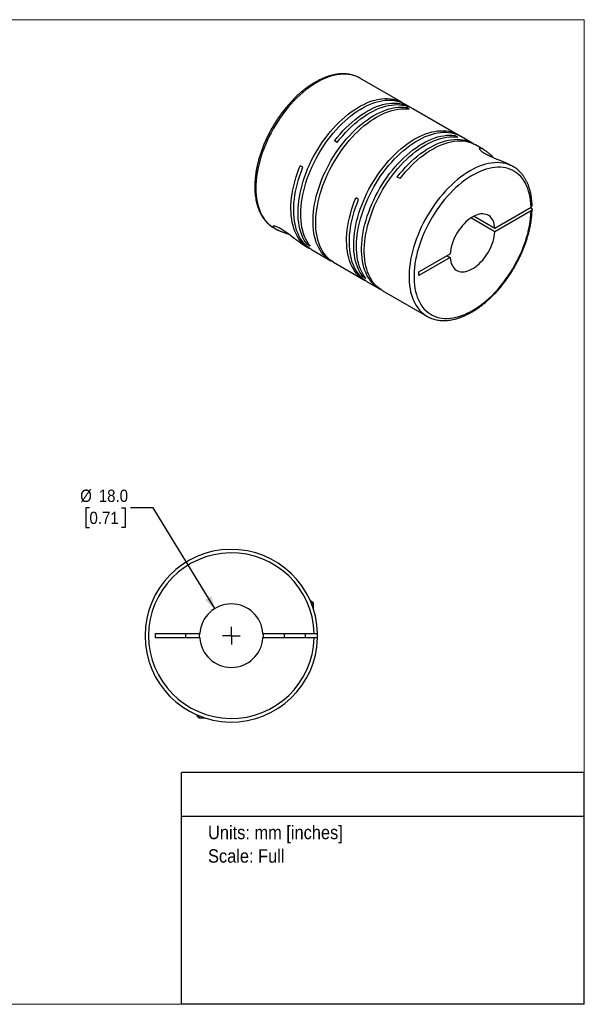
# Model space of a CAD drawing. Header units: millimetres. Extents: x 0 to 432, y 0 to 279.
# Tile 2 of 2: x 272 to 432, y 0 to 279. Entities that reach past the tile are written whole.
import ezdxf
from ezdxf.enums import TextEntityAlignment as Align

# ---------------------------------------------------------------- set-up
doc = ezdxf.new("R2010")
doc.units = ezdxf.units.MM
doc.linetypes.add('SLD-Solid', pattern=[0])
doc.layers.add('SLD-0', color=7, linetype='SLD-Solid', lineweight=25)
doc.layers.add('TEXT', color=140, linetype='SLD-Solid', lineweight=25)
doc.styles.add('SLDTEXTSTYLE0', font='GOTHIC.TTF', dxfattribs={"width": 0.913})
doc.dimstyles.new('SLDDIMSTYLE0', dxfattribs={"dimtxt": 3.5, "dimasz": 3.5, "dimexe": 0, "dimexo": 0.0625, "dimgap": 0.875, "dimtad": 0, "dimtih": 1, "dimtoh": 1, "dimdec": 1, "dimrnd": 1e-09, "dimzin": 4, "dimdsep": 46, "dimtxsty": 'SLDTEXTSTYLE0', "dimsah": 1, "dimcen": 0, "dimadec": 0, "dimazin": 1, "dimtfac": 1, "dimtdec": 1, "dimtofl": 0, "dimtmove": 0, "dimatfit": 3, "dimfxl": 0, "dimfrac": 2, "dimtolj": 1, "dimtzin": 12, "dimarcsym": 0})

# ---------------------------------------------------------------- blocks, each defined once
blk = doc.blocks.new('SW_NOTE_0')
at = {"layer": 'TEXT', "color": 0, "insert": (0, 4.87), "char_height": 3.81, "attachment_point": 1, "style": 'SLDTEXTSTYLE0'}
blk.add_mtext('Units: mm [inches]', dxfattribs=at)
blk = doc.blocks.new('SW_NOTE_0_1')
at = {"layer": 'TEXT', "color": 0, "insert": (0, 4.87), "char_height": 3.81, "attachment_point": 1, "style": 'SLDTEXTSTYLE0'}
blk.add_mtext('Scale: Full', dxfattribs=at)
blk = doc.blocks.new('Block1')
at = {"layer": 'TEXT'}
for p, q in [((431.8, 65.76), (317.5, 65.76)), ((317.5, 0), (317.5, 65.76)), ((431.8, 0), (431.8, 65.76)), ((317.5, 53.39), (431.8, 53.39)), ((431.8, 0), (317.5, 0))]:
    blk.add_line(p, q, dxfattribs=at)
at = {"layer": 'TEXT', "color": 140}
for name, p in [('SW_NOTE_0', (324.99, 45.8)), ('SW_NOTE_0_1', (324.99, 39.13))]:
    blk.add_blockref(name, p, dxfattribs=at)
at = {"layer": 'TEXT', "color": 140, "style": 'SLDTEXTSTYLE0', "width": 0.913, "flags": 2}
for tag, height, p in [('AUTOATTR0', 4.23, (353.81, 56.71)), ('AUTOATTR1_0', 4.76, (333.82, 29.88)), ('AUTOATTR1_1', 4.76, (322.1, 23.73)), ('AUTOATTR1_2', 4.76, (337.78, 17.57))]:
    blk.add_attdef(tag, text='', height=height, dxfattribs=at).set_placement(p, align=Align.BOTTOM_LEFT)
blk = doc.blocks.new('Block2')
at = {"color": 7, "linetype": 'SLD-Solid', "lineweight": 18}
for p, q in [((0, 279.4), (431.8, 279.4)), ((0, 279.4), (0, 0)), ((431.8, 279.4), (431.8, 0)), ((0, 0), (431.8, 0))]:
    blk.add_line(p, q, dxfattribs=at)
blk = doc.blocks.new('_D_5')
at = {"layer": 'SLD-0'}
for p, q in [((291.33, 140.87), (290.26, 140.87)), ((290.26, 140.87), (290.26, 135.32)), ((300.38, 140.87), (301.45, 140.87)), ((301.45, 140.87), (301.45, 135.32)), ((309.37, 140.87), (303.02, 140.87)), ((326.91, 112.27), (309.37, 140.87)), ((290.26, 135.32), (291.33, 135.32)), ((301.45, 135.32), (300.38, 135.32))]:
    blk.add_line(p, q, dxfattribs=at)
blk.add_solid([(326.91, 112.27), (325.93, 115.77), (324.23, 114.73)], dxfattribs=at)
at = {"layer": 'SLD-0', "char_height": 3.5, "attachment_point": 1, "style": 'SLDTEXTSTYLE0'}
for s, insert in [('%%c', (288.69, 146.05)), ('18.0', (293.97, 146.05)), ('0.71', (291.33, 139.79))]:
    blk.add_mtext(s, dxfattribs=dict(at, insert=insert))
blk = doc.blocks.new('SW_CENTERMARKSYMBOL_2')
at = {"layer": 'SLD-0', "color": 0}
for q in [(-2.54, 0), (0, 2.54), (0, -2.54), (2.54, 0)]:
    blk.add_line((0, 0), q, dxfattribs=at)

msp = doc.modelspace()

# ---------------------------------------------------------------- linework, layer by layer
for p, q in [((368.12, 262.81), (368.11, 262.82)), ((380.11, 255.89), (368.12, 262.81)), ((382.34, 254.6), (380.89, 255.44)), ((382.07, 254.03), (381.3, 254.48)), ((381.3, 254.12), (381.3, 254.48)), ((395.91, 246.76), (383.12, 254.15)), ((395.86, 246.07), (395.08, 246.52)), ((395.08, 246.16), (395.08, 246.52)), ((400.16, 244.31), (396.69, 246.31)), ((361.67, 244.58), (360.9, 245.03)), ((403.16, 242.58), (400.93, 243.87)), ((351.94, 237.52), (351.16, 237.97)), ((411.61, 237.7), (410.87, 238.13)), ((411.61, 237.7), (411.58, 237.72)), ((379.49, 234.3), (378.71, 234.75)), ((367.74, 228.4), (366.97, 228.85)), ((400.53, 223.67), (406.42, 220.27)), ((406.42, 220.27), (416.68, 226.19)), ((416.68, 225.13), (406.42, 219.21)), ((416.68, 225.95), (416.47, 226.07)), ((406.42, 219.21), (399.61, 223.14)), ((343.63, 220.37), (344.36, 219.94)), ((352.08, 215.49), (353.6, 214.61)), ((353.18, 215.58), (353.5, 215.76)), ((353.95, 215.13), (353.18, 215.58)), ((354.37, 214.16), (359.85, 211)), ((384.87, 207.83), (393.72, 212.94)), ((392.8, 212.41), (393.72, 211.88)), ((360.63, 210.55), (369.4, 205.49)), ((393.72, 211.88), (384.87, 206.77)), ((384.87, 206.77), (384.87, 207.83)), ((368.98, 206.45), (369.3, 206.64)), ((369.76, 206), (368.98, 206.45)), ((370.18, 205.04), (373.64, 203.04)), ((374.42, 202.59), (387.11, 195.27)), ((387.09, 195.28), (387.11, 195.27)), ((354.07, 114.4), (354.31, 114.4)), ((354.91, 113.8), (354.31, 114.4)), ((354.32, 113.8), (354.91, 113.8)), ((354.91, 112.17), (354.91, 113.8)), ((310.11, 105.25), (322.64, 105.25)), ((310.11, 103.95), (310.11, 105.25)), ((322.64, 103.95), (310.11, 103.95)), ((318.61, 105.25), (318.61, 103.95)), ((322.61, 104.6), (322.64, 105.25)), ((322.64, 103.95), (322.61, 104.6)), ((340.59, 105.25), (355.11, 105.25)), ((355.11, 103.95), (340.59, 103.95)), ((346.61, 105.25), (346.61, 103.95)), ((352.61, 103.95), (352.61, 105.25)), ((321.81, 82.14), (321.81, 81.9)), ((321.81, 81.9), (322.41, 81.3)), ((322.41, 81.89), (322.41, 81.3)), ((322.41, 81.3), (324.04, 81.3))]:
    msp.add_line(p, q)
at = {"flags": 128}
for points in [[(368.11, 262.82), (367.64, 263.06), (366.97, 263.36), (366.27, 263.59), (365.54, 263.77), (364.79, 263.89), (364.02, 263.95), (363.22, 263.95), (362.4, 263.89), (361.57, 263.77), (360.72, 263.59), (359.85, 263.36), (358.98, 263.06), (358.1, 262.71), (357.21, 262.31), (356.32, 261.84), (355.43, 261.33), (354.54, 260.76), (353.65, 260.14), (352.77, 259.48), (351.9, 258.76), (351.03, 258), (350.19, 257.2), (349.35, 256.35), (348.53, 255.47), (347.74, 254.55), (346.96, 253.59), (346.21, 252.61), (345.48, 251.59), (344.78, 250.55), (344.11, 249.48), (343.47, 248.39), (342.87, 247.29), (342.29, 246.17), (341.76, 245.03), (341.26, 243.89), (340.8, 242.74), (340.38, 241.59), (340, 240.44), (339.67, 239.29), (339.37, 238.15), (339.12, 237.02), (338.92, 235.9), (338.76, 234.79), (338.64, 233.7), (338.57, 232.64), (338.55, 231.59), (338.57, 230.58), (338.64, 229.59), (338.76, 228.64), (338.92, 227.71), (339.12, 226.83), (339.37, 225.98), (339.66, 225.18), (340, 224.42), (340.38, 223.7), (340.79, 223.04), (341.25, 222.42), (341.75, 221.85), (342.29, 221.34), (342.86, 220.87), (343.46, 220.47), (343.63, 220.37)], [(353.18, 215.58), (352.72, 216.2), (352.31, 216.87), (351.94, 217.59), (351.61, 218.35), (351.32, 219.16), (351.08, 220.01), (350.88, 220.89), (350.73, 221.81), (350.62, 222.77), (350.56, 223.76), (350.54, 224.77), (350.56, 225.82), (350.64, 226.88), (350.76, 227.97), (350.92, 229.07), (351.13, 230.19), (351.38, 231.32), (351.68, 232.46), (352.01, 233.6), (352.39, 234.75), (352.81, 235.9), (353.27, 237.04), (353.77, 238.18), (354.31, 239.31), (354.88, 240.43), (355.49, 241.53), (356.13, 242.61), (356.79, 243.67), (357.49, 244.71), (358.22, 245.72), (358.97, 246.71), (359.74, 247.66), (360.54, 248.57), (361.36, 249.45), (362.19, 250.3), (363.03, 251.1), (363.89, 251.85), (364.77, 252.57), (365.64, 253.23), (366.53, 253.85), (367.42, 254.41), (368.31, 254.92), (369.19, 255.38), (370.08, 255.79), (370.96, 256.14), (371.83, 256.43), (372.69, 256.67), (373.53, 256.85), (374.37, 256.97), (375.18, 257.03), (375.98, 257.03), (376.75, 256.97), (377.5, 256.86), (378.23, 256.68), (378.93, 256.45), (379.6, 256.16), (380.23, 255.81), (380.49, 255.65)], [(353.95, 215.13), (353.5, 215.75), (353.09, 216.42), (352.72, 217.14), (352.39, 217.9), (352.1, 218.71), (351.86, 219.56), (351.66, 220.44), (351.51, 221.37), (351.4, 222.32), (351.33, 223.31), (351.31, 224.32), (351.34, 225.37), (351.42, 226.43), (351.53, 227.52), (351.7, 228.62), (351.91, 229.74), (352.16, 230.87), (352.45, 232.01), (352.79, 233.15), (353.17, 234.3), (353.59, 235.45), (354.05, 236.59), (354.55, 237.73), (355.09, 238.86), (355.66, 239.98), (356.26, 241.08), (356.9, 242.16), (357.57, 243.22), (358.27, 244.26), (359, 245.27), (359.75, 246.26), (360.52, 247.21), (361.32, 248.12), (362.13, 249.01), (362.97, 249.85), (363.81, 250.65), (364.67, 251.4), (365.54, 252.12), (366.42, 252.78), (367.31, 253.4), (368.19, 253.96), (369.08, 254.48), (369.97, 254.93), (370.86, 255.34), (371.73, 255.69), (372.6, 255.98), (373.46, 256.22), (374.31, 256.4), (375.14, 256.52), (375.96, 256.58), (376.76, 256.58), (377.53, 256.52), (378.28, 256.41), (379.01, 256.23), (379.71, 256), (380.37, 255.71), (380.89, 255.44)], [(360.25, 210.79), (359.98, 210.93), (359.36, 211.31), (358.77, 211.75), (358.22, 212.23), (357.71, 212.78), (357.24, 213.37), (356.8, 214.01), (356.4, 214.7), (356.05, 215.44), (355.73, 216.22), (355.47, 217.04), (355.24, 217.9), (355.06, 218.8), (354.92, 219.74), (354.83, 220.71), (354.79, 221.71), (354.79, 222.74), (354.83, 223.79), (354.92, 224.86), (355.06, 225.95), (355.24, 227.06), (355.47, 228.19), (355.73, 229.32), (356.05, 230.46), (356.4, 231.61), (356.8, 232.76), (357.24, 233.9), (357.71, 235.05), (358.22, 236.18), (358.77, 237.3), (359.36, 238.42), (359.98, 239.51), (360.63, 240.58), (361.31, 241.64), (362.02, 242.67), (362.76, 243.67), (363.52, 244.64), (364.3, 245.58), (365.1, 246.48), (365.93, 247.34), (366.76, 248.17), (367.62, 248.95), (368.48, 249.69), (369.36, 250.39), (370.24, 251.03), (371.12, 251.63), (372.01, 252.17), (372.9, 252.66), (373.79, 253.1), (374.67, 253.49), (375.55, 253.81), (376.41, 254.08), (377.27, 254.3), (378.11, 254.45), (378.93, 254.55), (379.74, 254.58), (380.53, 254.56), (381.3, 254.48)], [(360.9, 245.03), (361.66, 246), (362.45, 246.93), (363.26, 247.82), (364.08, 248.68), (364.92, 249.5), (365.78, 250.27), (366.65, 251), (367.52, 251.69), (368.4, 252.32), (369.29, 252.91), (370.18, 253.44), (371.07, 253.92), (371.95, 254.35), (372.84, 254.72), (373.71, 255.04), (374.57, 255.3), (375.43, 255.5), (376.27, 255.64), (377.09, 255.72), (377.89, 255.75), (378.67, 255.71), (379.44, 255.62), (380.17, 255.47), (380.88, 255.26), (381.56, 255), (382.21, 254.67), (382.72, 254.37)], [(361.67, 244.58), (362.44, 245.55), (363.23, 246.48), (364.03, 247.37), (364.86, 248.23), (365.7, 249.05), (366.56, 249.82), (367.42, 250.55), (368.3, 251.24), (369.18, 251.87), (370.07, 252.46), (370.96, 252.99), (371.85, 253.47), (372.73, 253.9), (373.61, 254.27), (374.49, 254.59), (375.35, 254.85), (376.2, 255.05), (377.04, 255.19), (377.87, 255.27), (378.67, 255.3), (379.45, 255.27), (380.21, 255.17), (380.95, 255.02), (381.66, 254.81), (382.34, 254.55), (382.99, 254.22), (383.12, 254.15)], [(360.63, 210.55), (360.14, 210.86), (359.55, 211.3), (359, 211.79), (358.49, 212.33), (358.01, 212.92), (357.58, 213.56), (357.18, 214.25), (356.83, 214.99), (356.51, 215.77), (356.24, 216.59), (356.02, 217.46), (355.84, 218.36), (355.7, 219.29), (355.61, 220.26), (355.56, 221.26), (355.56, 222.29), (355.61, 223.34), (355.7, 224.41), (355.84, 225.51), (356.02, 226.61), (356.24, 227.74), (356.51, 228.87), (356.83, 230.01), (357.18, 231.16), (357.58, 232.31), (358.01, 233.45), (358.49, 234.6), (359, 235.73), (359.55, 236.86), (360.14, 237.97), (360.76, 239.06), (361.41, 240.14), (362.09, 241.19), (362.8, 242.22), (363.53, 243.22), (364.29, 244.19), (365.08, 245.13), (365.88, 246.03), (366.7, 246.89), (367.54, 247.72), (368.4, 248.5), (369.26, 249.24), (370.13, 249.94), (371.01, 250.58), (371.9, 251.18), (372.79, 251.72), (373.68, 252.21), (374.57, 252.65), (375.45, 253.04), (376.32, 253.36), (377.19, 253.63), (378.05, 253.85), (378.89, 254), (379.71, 254.1), (380.52, 254.14), (381.31, 254.11), (382.07, 254.03)], [(368.98, 206.45), (368.53, 207.08), (368.12, 207.75), (367.74, 208.47), (367.41, 209.23), (367.13, 210.04), (366.88, 210.88), (366.69, 211.77), (366.53, 212.69), (366.42, 213.65), (366.36, 214.63), (366.34, 215.65), (366.37, 216.69), (366.44, 217.76), (366.56, 218.84), (366.72, 219.95), (366.93, 221.07), (367.18, 222.2), (367.48, 223.33), (367.82, 224.48), (368.2, 225.63), (368.62, 226.77), (369.08, 227.92), (369.58, 229.06), (370.11, 230.19), (370.68, 231.3), (371.29, 232.4), (371.93, 233.49), (372.6, 234.55), (373.3, 235.59), (374.02, 236.6), (374.77, 237.58), (375.55, 238.53), (376.34, 239.45), (377.16, 240.33), (377.99, 241.17), (378.84, 241.97), (379.7, 242.73), (380.57, 243.44), (381.45, 244.11), (382.33, 244.72), (383.22, 245.29), (384.11, 245.8), (385, 246.26), (385.88, 246.67), (386.76, 247.02), (387.63, 247.31), (388.49, 247.54), (389.34, 247.72), (390.17, 247.84), (390.99, 247.9), (391.78, 247.9), (392.56, 247.85), (393.31, 247.73), (394.03, 247.56), (394.73, 247.33), (395.4, 247.04), (396.04, 246.69), (396.3, 246.53)], [(369.76, 206), (369.31, 206.63), (368.89, 207.3), (368.52, 208.02), (368.19, 208.78), (367.91, 209.59), (367.66, 210.43), (367.46, 211.32), (367.31, 212.24), (367.2, 213.2), (367.14, 214.19), (367.12, 215.2), (367.15, 216.24), (367.22, 217.31), (367.34, 218.39), (367.5, 219.5), (367.71, 220.62), (367.96, 221.75), (368.26, 222.89), (368.6, 224.03), (368.98, 225.18), (369.4, 226.33), (369.86, 227.47), (370.36, 228.61), (370.89, 229.74), (371.46, 230.85), (372.07, 231.95), (372.71, 233.04), (373.38, 234.1), (374.07, 235.14), (374.8, 236.15), (375.55, 237.13), (376.33, 238.08), (377.12, 239), (377.94, 239.88), (378.77, 240.72), (379.62, 241.52), (380.48, 242.28), (381.35, 242.99), (382.23, 243.66), (383.11, 244.27), (384, 244.84), (384.89, 245.35), (385.77, 245.81), (386.66, 246.22), (387.54, 246.57), (388.41, 246.86), (389.27, 247.1), (390.12, 247.27), (390.95, 247.39), (391.76, 247.45), (392.56, 247.46), (393.33, 247.4), (394.08, 247.28), (394.81, 247.11), (395.51, 246.88), (396.18, 246.59), (396.69, 246.31)], [(374.04, 202.83), (373.77, 202.97), (373.15, 203.35), (372.56, 203.79), (372.01, 204.27), (371.5, 204.82), (371.02, 205.41), (370.59, 206.05), (370.19, 206.74), (369.84, 207.48), (369.52, 208.26), (369.25, 209.08), (369.03, 209.94), (368.85, 210.84), (368.71, 211.78), (368.62, 212.75), (368.57, 213.75), (368.57, 214.78), (368.62, 215.83), (368.71, 216.9), (368.85, 217.99), (369.03, 219.1), (369.25, 220.23), (369.52, 221.36), (369.84, 222.5), (370.19, 223.65), (370.59, 224.8), (371.02, 225.94), (371.5, 227.09), (372.01, 228.22), (372.56, 229.34), (373.15, 230.46), (373.77, 231.55), (374.42, 232.62), (375.1, 233.68), (375.81, 234.71), (376.54, 235.71), (377.31, 236.68), (378.09, 237.62), (378.89, 238.52), (379.71, 239.38), (380.55, 240.21), (381.41, 240.99), (382.27, 241.73), (383.14, 242.43), (384.03, 243.07), (384.91, 243.67), (385.8, 244.21), (386.69, 244.7), (387.58, 245.14), (388.46, 245.53), (389.33, 245.85), (390.2, 246.12), (391.06, 246.34), (391.9, 246.49), (392.72, 246.59), (393.53, 246.62), (394.32, 246.6), (395.08, 246.52)], [(374.42, 202.59), (373.93, 202.9), (373.34, 203.34), (372.79, 203.83), (372.28, 204.37), (371.8, 204.96), (371.36, 205.6), (370.97, 206.29), (370.61, 207.03), (370.3, 207.81), (370.03, 208.63), (369.81, 209.5), (369.62, 210.4), (369.49, 211.33), (369.4, 212.3), (369.35, 213.3), (369.35, 214.33), (369.4, 215.38), (369.49, 216.45), (369.62, 217.55), (369.81, 218.65), (370.03, 219.78), (370.3, 220.91), (370.61, 222.05), (370.97, 223.2), (371.36, 224.35), (371.8, 225.49), (372.28, 226.64), (372.79, 227.77), (373.34, 228.9), (373.93, 230.01), (374.55, 231.1), (375.2, 232.18), (375.88, 233.23), (376.59, 234.26), (377.32, 235.26), (378.08, 236.23), (378.87, 237.17), (379.67, 238.07), (380.49, 238.93), (381.33, 239.76), (382.18, 240.54), (383.05, 241.28), (383.92, 241.98), (384.8, 242.62), (385.69, 243.22), (386.58, 243.76), (387.47, 244.25), (388.35, 244.69), (389.24, 245.08), (390.11, 245.4), (390.98, 245.67), (391.83, 245.89), (392.68, 246.04), (393.5, 246.14), (394.31, 246.18), (395.1, 246.15), (395.86, 246.07)], [(378.71, 234.75), (379.48, 235.71), (380.27, 236.64), (381.08, 237.54), (381.9, 238.39), (382.74, 239.21), (383.6, 239.99), (384.47, 240.72), (385.34, 241.4), (386.22, 242.03), (387.11, 242.62), (388, 243.15), (388.89, 243.64), (389.77, 244.06), (390.65, 244.43), (391.53, 244.75), (392.39, 245.01), (393.25, 245.21), (394.08, 245.35), (394.91, 245.44), (395.71, 245.46), (396.49, 245.43), (397.25, 245.34), (397.99, 245.18), (398.7, 244.98), (399.38, 244.71), (400.03, 244.38), (400.54, 244.08)], [(379.49, 234.3), (380.26, 235.26), (381.05, 236.19), (381.85, 237.09), (382.68, 237.94), (383.52, 238.76), (384.37, 239.53), (385.24, 240.26), (386.12, 240.95), (387, 241.58), (387.88, 242.17), (388.77, 242.7), (389.66, 243.18), (390.55, 243.61), (391.43, 243.98), (392.3, 244.3), (393.17, 244.56), (394.02, 244.76), (394.86, 244.9), (395.68, 244.99), (396.48, 245.01), (397.26, 244.98), (398.03, 244.89), (398.76, 244.74), (399.47, 244.53), (400.15, 244.26), (400.8, 243.94), (400.93, 243.87)], [(353.99, 214.4), (353.46, 214.69), (352.86, 215.09), (352.29, 215.55), (351.75, 216.06), (351.26, 216.62), (350.8, 217.24), (350.38, 217.9), (350, 218.61), (349.66, 219.36), (349.36, 220.16), (349.11, 221), (348.9, 221.88), (348.74, 222.79), (348.62, 223.74), (348.55, 224.72), (348.52, 225.73), (348.54, 226.77), (348.6, 227.83), (348.71, 228.91), (348.87, 230.01), (349.07, 231.12), (349.31, 232.25), (349.6, 233.39), (349.93, 234.53), (350.3, 235.68), (350.71, 236.83), (351.16, 237.97)], [(354.37, 214.16), (354.25, 214.24), (353.64, 214.64), (353.07, 215.1), (352.54, 215.61), (352.04, 216.17), (351.58, 216.78), (351.16, 217.44), (350.78, 218.15), (350.44, 218.91), (350.14, 219.7), (349.89, 220.54), (349.68, 221.42), (349.52, 222.34), (349.4, 223.29), (349.33, 224.27), (349.3, 225.28), (349.32, 226.31), (349.38, 227.37), (349.49, 228.46), (349.64, 229.56), (349.84, 230.67), (350.09, 231.8), (350.37, 232.94), (350.7, 234.08), (351.07, 235.23), (351.49, 236.38), (351.94, 237.52)], [(411.58, 237.72), (411.45, 237.79), (410.79, 238.12), (410.11, 238.38), (409.39, 238.58), (408.65, 238.73), (407.89, 238.82), (407.1, 238.85), (406.29, 238.82), (405.47, 238.73), (404.62, 238.58), (403.77, 238.37), (402.9, 238.11), (402.02, 237.79), (401.14, 237.41), (400.25, 236.97), (399.36, 236.48), (398.46, 235.94), (397.57, 235.35), (396.69, 234.71), (395.81, 234.02), (394.94, 233.28), (394.09, 232.49), (393.25, 231.67), (392.42, 230.8), (391.61, 229.9), (390.83, 228.96), (390.06, 227.99), (389.32, 226.99), (388.61, 225.96), (387.92, 224.9), (387.27, 223.83), (386.65, 222.73), (386.06, 221.62), (385.5, 220.49), (384.99, 219.35), (384.51, 218.2), (384.07, 217.05), (383.67, 215.9), (383.31, 214.75), (383, 213.61), (382.73, 212.47), (382.5, 211.34), (382.32, 210.23), (382.18, 209.13), (382.09, 208.06), (382.04, 207), (382.04, 205.97), (382.09, 204.97), (382.18, 204), (382.32, 203.06), (382.5, 202.16), (382.73, 201.29), (383, 200.47), (383.31, 199.68), (383.67, 198.95), (384.07, 198.26), (384.51, 197.61), (384.99, 197.02), (385.5, 196.48), (386.06, 195.99), (386.65, 195.56), (387.09, 195.28)], [(416.68, 226.19), (416.63, 227.17), (416.54, 228.12), (416.4, 229.03), (416.22, 229.91), (416, 230.74), (415.73, 231.54), (415.41, 232.3), (415.06, 233.01), (414.66, 233.68), (414.23, 234.29), (413.75, 234.86), (413.24, 235.38), (412.69, 235.84), (412.11, 236.25), (411.49, 236.6), (410.85, 236.9), (410.17, 237.14), (409.47, 237.33), (408.74, 237.45), (407.98, 237.52), (407.21, 237.52), (406.41, 237.47), (405.6, 237.36), (404.77, 237.19), (403.93, 236.97), (403.08, 236.69), (402.23, 236.35), (401.36, 235.95), (400.49, 235.5), (399.62, 235), (398.75, 234.44), (397.89, 233.84), (397.03, 233.19), (396.18, 232.49), (395.34, 231.74), (394.51, 230.95), (393.7, 230.12), (392.91, 229.26), (392.13, 228.35), (391.38, 227.42), (390.65, 226.45), (389.95, 225.45), (389.27, 224.43), (388.63, 223.38), (388.01, 222.32), (387.43, 221.24), (386.88, 220.14), (386.37, 219.03), (385.9, 217.92), (385.46, 216.8), (385.07, 215.67), (384.72, 214.55), (384.4, 213.43), (384.14, 212.32), (383.91, 211.22), (383.73, 210.14), (383.59, 209.07), (383.5, 208.02), (383.46, 206.99), (383.46, 205.98), (383.5, 205.01), (383.59, 204.06), (383.73, 203.15), (383.91, 202.27), (384.14, 201.43), (384.4, 200.63), (384.72, 199.87), (385.07, 199.16), (385.46, 198.49), (385.9, 197.87), (386.37, 197.3), (386.88, 196.79), (387.43, 196.32), (388.01, 195.91), (388.63, 195.56), (389.27, 195.26), (389.95, 195.01), (390.65, 194.83), (391.38, 194.7), (392.13, 194.63), (392.91, 194.63), (393.7, 194.68), (394.51, 194.78), (395.34, 194.95), (396.18, 195.17), (397.03, 195.46), (397.89, 195.79), (398.75, 196.19), (399.62, 196.64), (400.49, 197.14), (401.36, 197.69), (402.23, 198.29), (403.08, 198.95), (403.93, 199.64), (404.77, 200.39), (405.6, 201.18), (406.41, 202), (407.21, 202.87), (407.98, 203.77), (408.74, 204.71), (409.47, 205.68), (410.17, 206.67), (410.85, 207.69), (411.49, 208.74), (412.11, 209.8), (412.69, 210.88), (413.24, 211.98), (413.75, 213.09), (414.23, 214.2), (414.66, 215.32), (415.06, 216.44), (415.41, 217.57), (415.73, 218.68), (416, 219.79), (416.22, 220.89), (416.4, 221.98), (416.54, 223.05), (416.63, 224.1), (416.68, 225.13)], [(369.8, 205.28), (369.28, 205.56), (368.67, 205.97), (368.1, 206.42), (367.56, 206.93), (367.06, 207.49), (366.6, 208.11), (366.18, 208.77), (365.8, 209.48), (365.46, 210.23), (365.17, 211.03), (364.92, 211.87), (364.71, 212.75), (364.54, 213.66), (364.43, 214.61), (364.35, 215.59), (364.33, 216.6), (364.34, 217.64), (364.41, 218.7), (364.52, 219.78), (364.67, 220.88), (364.87, 222), (365.11, 223.13), (365.4, 224.26), (365.73, 225.41), (366.1, 226.55), (366.51, 227.7), (366.97, 228.85)], [(370.18, 205.04), (370.05, 205.12), (369.45, 205.52), (368.88, 205.97), (368.34, 206.48), (367.84, 207.05), (367.38, 207.66), (366.96, 208.32), (366.58, 209.03), (366.24, 209.78), (365.95, 210.58), (365.69, 211.42), (365.49, 212.3), (365.32, 213.21), (365.2, 214.16), (365.13, 215.14), (365.1, 216.15), (365.12, 217.19), (365.19, 218.25), (365.29, 219.33), (365.45, 220.43), (365.65, 221.55), (365.89, 222.68), (366.18, 223.81), (366.51, 224.96), (366.88, 226.11), (367.29, 227.25), (367.74, 228.4)], [(406.42, 220.27), (406.35, 220.86), (406.25, 221.41), (406.09, 221.93), (405.89, 222.4), (405.65, 222.82), (405.37, 223.2), (405.05, 223.52), (404.69, 223.79), (404.3, 224.01), (403.88, 224.16), (403.43, 224.26), (402.96, 224.29), (402.46, 224.27), (401.95, 224.18), (401.42, 224.04), (400.88, 223.83), (400.34, 223.57), (399.8, 223.26), (399.25, 222.89), (398.72, 222.48), (398.19, 222.01), (397.68, 221.5), (397.18, 220.96), (396.71, 220.37), (396.26, 219.76), (395.84, 219.12), (395.44, 218.45), (395.09, 217.77), (394.77, 217.08), (394.49, 216.38), (394.25, 215.67), (394.05, 214.97), (393.89, 214.28), (393.78, 213.6), (393.72, 212.94)], [(352.08, 215.49), (351.97, 215.56), (351.55, 215.81), (351.13, 216.09), (350.64, 216.45), (350.13, 216.82), (349.79, 217.08), (349.45, 217.35), (349.1, 217.62), (348.53, 218.06), (347.95, 218.5), (347.37, 218.93), (346.81, 219.34), (346.24, 219.72), (345.7, 220.05), (345.2, 220.33), (344.74, 220.56), (344.35, 220.72), (344.03, 220.82), (343.85, 220.85), (343.71, 220.86), (343.6, 220.84), (343.52, 220.79), (343.51, 220.69), (343.54, 220.61), (343.61, 220.52), (343.71, 220.41), (343.97, 220.2), (344.34, 219.96), (344.83, 219.7), (344.83, 219.7)], [(393.72, 211.88), (393.78, 211.29), (393.89, 210.74), (394.05, 210.22), (394.25, 209.75), (394.49, 209.33), (394.77, 208.95), (395.09, 208.63), (395.44, 208.36), (395.84, 208.14), (396.26, 207.99), (396.71, 207.89), (397.18, 207.86), (397.68, 207.88), (398.19, 207.97), (398.72, 208.11), (399.25, 208.32), (399.8, 208.58), (400.34, 208.89), (400.88, 209.26), (401.42, 209.67), (401.95, 210.14), (402.46, 210.65), (402.96, 211.19), (403.43, 211.78), (403.88, 212.39), (404.3, 213.03), (404.69, 213.7), (405.05, 214.38), (405.37, 215.07), (405.65, 215.77), (405.89, 216.48), (406.09, 217.18), (406.25, 217.87), (406.35, 218.55), (406.42, 219.21)], [(340.59, 105.25), (340.61, 104.6), (340.59, 103.95)]]:
    msp.add_lwpolyline(points, dxfattribs=at)
for radius, start, end in [(24.5, 1.5203, 358.4797), (23.5, 1.585, 358.415), (9, 4.1416, 175.8584), (9, 184.1416, 355.8584), (24.5, 358.4797, 1.5229)]:
    msp.add_arc((331.61, 104.6), radius, start, end)
for points, knots in [([(368.11, 262.82), (368.1, 262.82), (367.88, 262.95), (367.44, 263.17), (366.78, 263.45), (366.09, 263.67), (365.38, 263.85), (364.65, 263.97), (363.89, 264.03), (363.12, 264.05), (362.33, 264.01), (361.52, 263.91), (360.7, 263.77), (359.86, 263.56), (359.02, 263.31), (358.17, 263), (357.31, 262.64), (356.45, 262.23), (355.59, 261.78), (354.74, 261.27), (353.88, 260.72), (353.03, 260.12), (352.19, 259.47), (351.36, 258.79), (350.54, 258.06), (349.73, 257.3), (348.94, 256.5), (348.17, 255.66), (347.41, 254.8), (346.67, 253.9), (345.95, 252.97), (345.26, 252.02), (344.59, 251.04), (343.95, 250.04), (343.34, 249.02), (342.75, 247.98), (342.2, 246.93), (341.68, 245.86), (341.19, 244.79), (340.73, 243.71), (340.31, 242.62), (339.93, 241.53), (339.58, 240.44), (339.28, 239.35), (339.01, 238.27), (338.78, 237.19), (338.59, 236.13), (338.44, 235.07), (338.34, 234.03), (338.27, 233.01), (338.25, 232.01), (338.27, 231.03), (338.33, 230.07), (338.44, 229.14), (338.59, 228.24), (338.78, 227.37), (339.01, 226.53), (339.29, 225.73), (339.61, 224.96), (339.96, 224.24), (340.36, 223.56), (340.79, 222.92), (341.26, 222.33), (341.76, 221.79), (342.3, 221.29), (342.87, 220.85), (343.33, 220.54), (343.6, 220.39), (343.66, 220.36)], [0, 0, 0, 0, 0.000727, 0.015777, 0.030825, 0.04589, 0.060993, 0.076151, 0.091377, 0.106675, 0.122049, 0.137493, 0.153001, 0.168563, 0.184168, 0.199807, 0.215469, 0.231146, 0.246831, 0.26252, 0.278206, 0.293888, 0.309564, 0.325234, 0.340895, 0.35655, 0.372197, 0.387837, 0.403472, 0.419101, 0.434725, 0.450346, 0.465964, 0.481579, 0.497194, 0.512808, 0.528423, 0.544039, 0.559657, 0.575278, 0.590903, 0.606534, 0.622169, 0.637812, 0.653462, 0.66912, 0.684786, 0.700462, 0.716147, 0.73184, 0.747542, 0.763251, 0.778964, 0.794677, 0.810386, 0.826082, 0.841759, 0.857407, 0.873014, 0.88857, 0.904062, 0.919483, 0.934827, 0.950092, 0.965283, 0.980412, 0.995493, 1, 1, 1, 1]), ([(405.95, 240.3), (405.88, 240.38), (405.66, 240.6), (405.32, 240.92), (404.95, 241.25), (404.62, 241.53), (404.32, 241.78), (404.03, 242), (403.72, 242.22), (403.4, 242.44), (403.07, 242.64), (402.78, 242.78), (402.52, 242.89), (402.3, 242.96), (402.15, 242.97), (402.06, 242.95), (402.01, 242.91), (401.99, 242.84), (402.01, 242.72), (402.13, 242.54), (402.34, 242.33), (402.63, 242.08), (403.01, 241.81), (403.47, 241.52), (404, 241.22), (404.59, 240.92), (405.23, 240.62), (405.81, 240.36), (406.33, 240.14), (406.78, 239.95), (407.3, 239.74), (407.87, 239.51), (408.41, 239.29), (408.87, 239.09), (409.26, 238.93), (409.74, 238.71), (410.28, 238.45), (410.69, 238.24), (410.86, 238.13), (410.87, 238.13)], [0, 0, 0, 0, 0.016448, 0.050457, 0.077184, 0.102857, 0.12748, 0.151061, 0.173608, 0.206465, 0.238003, 0.26826, 0.297278, 0.32976, 0.361195, 0.381621, 0.401653, 0.421323, 0.452943, 0.484007, 0.514679, 0.545127, 0.576283, 0.607233, 0.63817, 0.669286, 0.699948, 0.730765, 0.751492, 0.772418, 0.793591, 0.823287, 0.853768, 0.874586, 0.895833, 0.917539, 0.956711, 0.998073, 1, 1, 1, 1]), ([(416.97, 226.61), (416.97, 226.78), (416.95, 227.27), (416.9, 228.08), (416.79, 229.01), (416.63, 229.91), (416.44, 230.78), (416.2, 231.61), (415.92, 232.41), (415.6, 233.17), (415.24, 233.89), (414.85, 234.57), (414.41, 235.2), (413.94, 235.79), (413.43, 236.33), (412.89, 236.82), (412.32, 237.26), (411.88, 237.56), (411.62, 237.69), (411.57, 237.72)], [0, 0, 0, 0, 0.0340456, 0.098483, 0.1629351, 0.2273643, 0.2917435, 0.3560385, 0.420209, 0.48421, 0.5479946, 0.6115185, 0.6747453, 0.7376535, 0.8002408, 0.8625286, 0.9245623, 0.9864086, 1, 1, 1, 1]), ([(416.68, 226.19), (416.73, 226.23), (416.83, 226.3), (416.92, 226.41), (416.97, 226.52), (416.97, 226.59), (416.97, 226.61)], [0, 0, 0, 0, 0.293202, 0.572858, 0.838962, 1, 1, 1, 1]), ([(387.1, 195.28), (387.21, 195.22), (387.53, 195.03), (388.08, 194.77), (388.76, 194.52), (389.45, 194.32), (390.18, 194.17), (390.92, 194.07), (391.68, 194.02), (392.47, 194.03), (393.27, 194.1), (394.08, 194.22), (394.91, 194.39), (395.75, 194.61), (396.59, 194.89), (397.45, 195.22), (398.3, 195.6), (399.16, 196.03), (400.02, 196.51), (400.88, 197.04), (401.73, 197.61), (402.57, 198.23), (403.41, 198.89), (404.24, 199.6), (405.05, 200.34), (405.85, 201.12), (406.64, 201.93), (407.41, 202.78), (408.16, 203.67), (408.89, 204.58), (409.59, 205.52), (410.27, 206.48), (410.93, 207.47), (411.56, 208.48), (412.16, 209.51), (412.73, 210.55), (413.27, 211.61), (413.78, 212.68), (414.26, 213.76), (414.69, 214.84), (415.1, 215.93), (415.46, 217.02), (415.79, 218.11), (416.08, 219.2), (416.34, 220.28), (416.55, 221.35), (416.72, 222.41), (416.85, 223.46), (416.94, 224.5), (416.96, 225.19), (416.97, 225.54)], [0, 0, 0, 0, 0.011233, 0.031558, 0.051889, 0.072257, 0.092686, 0.113198, 0.133806, 0.154514, 0.175321, 0.196221, 0.217201, 0.238248, 0.259347, 0.280484, 0.301649, 0.322829, 0.344018, 0.365207, 0.386392, 0.40757, 0.42874, 0.449899, 0.471049, 0.492188, 0.513318, 0.53444, 0.555554, 0.57666, 0.597761, 0.618858, 0.639951, 0.661042, 0.682131, 0.703221, 0.724312, 0.745406, 0.766502, 0.787604, 0.808711, 0.829826, 0.850948, 0.872081, 0.893223, 0.914377, 0.935543, 0.956721, 0.977911, 1, 1, 1, 1]), ([(416.68, 225.95), (416.7, 225.94), (416.75, 225.91), (416.8, 225.87), (416.85, 225.82), (416.9, 225.77), (416.93, 225.71), (416.95, 225.66), (416.97, 225.6), (416.98, 225.54), (416.97, 225.47), (416.94, 225.38), (416.89, 225.3), (416.8, 225.21), (416.72, 225.16), (416.68, 225.13)], [0, 0, 0, 0, 0.060282, 0.121228, 0.182836, 0.245108, 0.308045, 0.371645, 0.43591, 0.50084, 0.581151, 0.671228, 0.771066, 0.880659, 1, 1, 1, 1]), ([(344.83, 219.7), (344.92, 219.65), (345.12, 219.56), (345.44, 219.42), (345.8, 219.28), (346.19, 219.13), (346.55, 219.01), (346.86, 218.91), (347.12, 218.83), (347.4, 218.75), (347.61, 218.69), (347.72, 218.66), (347.74, 218.66)], [0, 0, 0, 0, 0.120471, 0.24623, 0.377322, 0.51379, 0.655669, 0.733031, 0.813643, 0.897509, 0.984632, 1, 1, 1, 1]), ([(355.11, 105.25), (355.14, 105.25), (355.21, 105.25), (355.3, 105.25), (355.4, 105.25), (355.48, 105.25), (355.57, 105.25), (355.65, 105.25), (355.72, 105.25), (355.79, 105.25), (355.84, 105.25), (355.9, 105.25), (355.94, 105.25), (355.99, 105.25), (356.02, 105.25), (356.05, 105.25), (356.07, 105.25), (356.09, 105.25), (356.1, 105.25), (356.1, 105.25), (356.11, 105.25), (356.11, 105.25)], [0, 0, 0, 0, 0.063668, 0.12611, 0.187326, 0.247315, 0.306078, 0.363615, 0.419925, 0.475008, 0.528865, 0.581496, 0.632901, 0.683079, 0.732031, 0.779758, 0.826258, 0.871532, 0.91558, 0.958403, 1, 1, 1, 1]), ([(356.11, 103.95), (356.11, 103.95), (356.1, 103.95), (356.09, 103.95), (356.07, 103.95), (356.03, 103.95), (355.99, 103.95), (355.94, 103.95), (355.88, 103.95), (355.81, 103.95), (355.72, 103.95), (355.6, 103.95), (355.45, 103.95), (355.29, 103.95), (355.17, 103.95), (355.11, 103.95)], [0, 0, 0, 0, 0.060282, 0.121228, 0.182836, 0.245108, 0.308045, 0.371645, 0.43591, 0.50084, 0.581151, 0.671228, 0.771066, 0.880659, 1, 1, 1, 1])]:
    msp.add_open_spline(points, degree=3, knots=knots)

# ---------------------------------------------------------------- block references
at = {"color": 7, "linetype": 'Continuous'}
for name in ['Block2', 'Block1']:
    msp.add_blockref(name, (0, 0), dxfattribs=at)
at = {"layer": 'SLD-0'}
msp.add_blockref('SW_CENTERMARKSYMBOL_2', (331.61, 104.6), dxfattribs=at)

# ---------------------------------------------------------------- dimensions: what is measured, and where the dimension line sits
dim = msp.add_diameter_dim_2p(p1=(336.32, 96.92), p2=(326.91, 112.27), dimstyle='SLDDIMSTYLE0', dxfattribs=at)
dim.commit()
dim.dimension.update_dxf_attribs({"geometry": '_D_5', "text_midpoint": (295.85, 140.87), "dimtype": 163})

doc.saveas('drawing.dxf')
